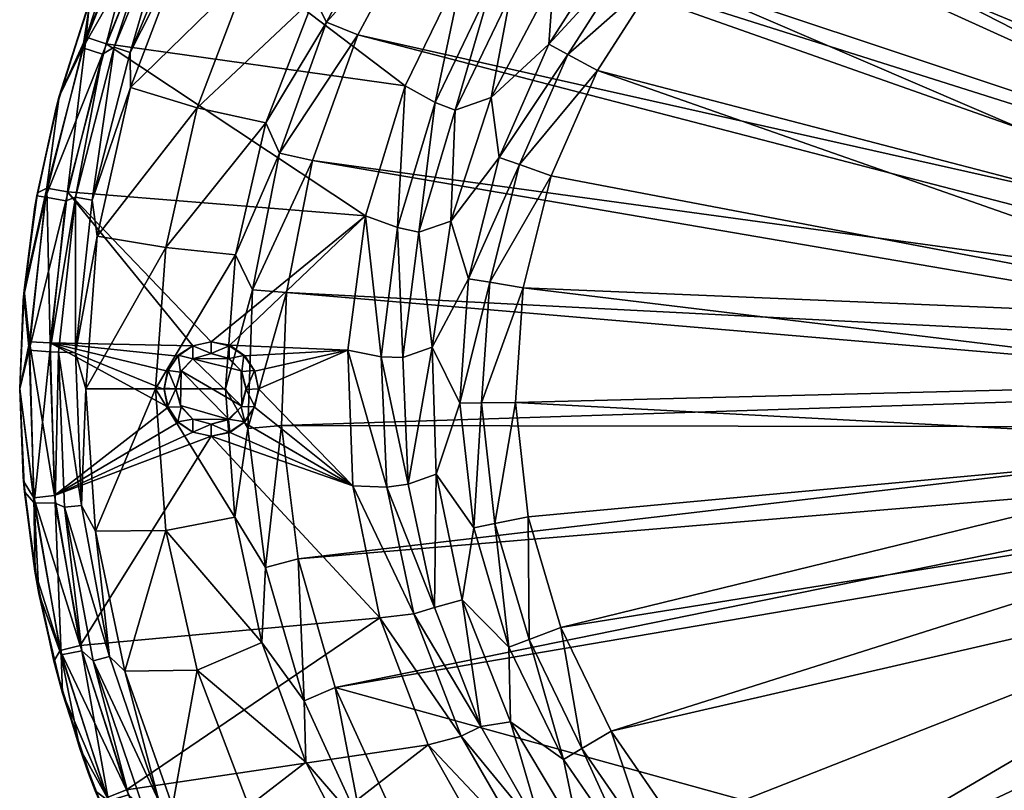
# Model space of a CAD drawing. Header units: inches. Extents: x -273 to 272, y -225 to 225.
# Tile 2 of 9: x -273 to -105, y -68 to 63. Entities that reach past the tile are written whole.
import ezdxf

# ---------------------------------------------------------------- set-up
doc = ezdxf.new("R2010")
doc.units = ezdxf.units.IN
doc.header["$MEASUREMENT"] = 0
doc.layers.add('Layer 1', color=7, linetype='Continuous')

# ---------------------------------------------------------------- blocks, each defined once
blk = doc.blocks.new('Wind-R')
at = {"color": 9, "true_color": 0xc0c0c0}
mesh = blk.add_polyface(dxfattribs=at)
corners = [(-158.35, 129.86, -75), (-15.58, 31.35, -75), (-21.09, 27.98, -75), (-3.2, 34.85, -75), (-56.02, 175.13, -75), (-33.76, 178.7, -75), (-99.5, 162.5, -75), (-9.57, 33.66, -75), (-120.06, 153.51, -75), (-78.03, 169.73, -75), (-191.06, 98.5, -75), (-25.9, 23.62, -75), (-11.31, 180.48, -75), (-139.71, 142.66, -75), (3.28, 34.83, -75), (-82.77, 143.95, -108), (-89.62, 136.2, -94.58), (-70.34, 142.82, -94.58), (9.2, 143.27, -88), (-10.38, 143.22, -88), (0, 54.46, -88), (-29.76, 141.63, -88), (-67.68, 133.8, -88), (-20.53, 50.41, -88), (-48.87, 138.5, -88), (-10.45, 53.43, -88), (-86.19, 127.45, -88), (-103.97, 119.49, -88), (-29.86, 45.51, -88), (-38.09, 38.9, -88), (-136.75, 98.47, -88), (-44.89, 30.82, -88), (-120.85, 109.88, -88), (-30.46, 147.32, -89.81), (-50.02, 144.12, -89.81), (-88.28, 132.79, -89.81), (-69.3, 139.3, -89.81), (-50.76, 147.7, -94.58), (-9.77, 49.49, -89.27), (0, 50.45, -89.27), (0, 47.88, -92.61)]
mesh.append_faces([[corners[k] for k in face] for face in [(0, 1, 2), (3, 4, 5), (6, 7, 8), (9, 3, 7), (10, 2, 11), (3, 5, 12), (1, 13, 7), (6, 9, 7), (9, 4, 3), (12, 14, 3), (15, 16, 17), (18, 19, 20), (20, 19, 21), (22, 23, 24), (21, 24, 25), (22, 26, 23), (27, 28, 26), (29, 30, 31), (32, 29, 28), (28, 23, 26), (23, 25, 24), (25, 20, 21), (33, 21, 19), (34, 24, 21), (21, 33, 34), (22, 35, 26), (36, 24, 34), (36, 35, 22), (17, 34, 37), (36, 22, 24), (16, 36, 17), (17, 36, 34), (16, 35, 36), (38, 39, 25), (38, 40, 39), (25, 39, 20), (23, 38, 25)]], dxfattribs={"color": 9})
mesh = blk.add_polyface(dxfattribs=at)
corners = [(-158.35, 129.86, -75), (-21.09, 27.98, -75), (-175.66, 115.06, -75), (-9.57, 33.66, -75), (-139.71, 142.66, -75), (-120.06, 153.51, -75), (-15.58, 31.35, -75), (-191.06, 98.5, -75), (-108.21, 127.87, -94.58), (-107.65, 133.6, -108), (-130.42, 120.69, -108), (-82.77, 143.95, -108), (-108.29, 138.71, -121.42), (-127.69, 128.18, -121.42), (-87.79, 147.33, -121.42), (-89.62, 136.2, -94.58), (-125.9, 117.79, -94.58), (-142.61, 105.81, -94.58), (-145.87, 115.66, -121.42), (-136.75, 98.47, -88), (-151.22, 85.37, -88), (-44.89, 30.82, -88), (-50.01, 21.57, -88), (-163.91, 70.54, -88), (-174.45, 54.04, -88), (-38.09, 38.9, -88), (-120.85, 109.88, -88), (-29.86, 45.51, -88), (-103.97, 119.49, -88), (-129.61, 131.31, -126.19), (-109.88, 142.02, -126.19), (-89.08, 150.77, -126.19), (-132.24, 136.43, -128), (-112.04, 147.34, -128), (-86.19, 127.45, -88), (-106.56, 124.6, -89.81), (-123.93, 114.71, -89.81), (-88.28, 132.79, -89.81), (-140.31, 102.96, -89.81)]
mesh.append_faces([[corners[k] for k in face] for face in [(0, 1, 2), (3, 4, 5), (6, 0, 4), (2, 1, 7), (8, 9, 10), (11, 12, 9), (13, 10, 9), (12, 11, 14), (13, 9, 12), (9, 8, 15), (11, 9, 15), (10, 16, 8), (16, 10, 17), (10, 13, 18), (19, 20, 21), (22, 23, 24), (21, 20, 23), (25, 26, 19), (27, 28, 26), (13, 29, 18), (29, 13, 30), (12, 30, 13), (30, 12, 31), (32, 29, 33), (30, 33, 29), (28, 34, 35), (36, 26, 28), (34, 37, 35), (26, 38, 19), (36, 28, 35), (36, 38, 26), (8, 37, 15), (16, 35, 8), (8, 35, 37), (17, 36, 16), (16, 36, 35), (17, 38, 36)]], dxfattribs={"color": 9})
mesh = blk.add_polyface(dxfattribs=at)
corners = [(-197.05, 72.11, -128), (-235.07, 104.95, -128), (-247.98, 82.44, -128), (-219.52, 125.66, -128), (-184.07, 91.16, -128), (-207.11, 51.4, -128), (-168.66, 108.29, -128), (-233.18, 105.16), (-236.5, 102.77), (-221.36, 123.49), (-216.84, 119.29, -3.29), (-221.44, 92.87, -35.86), (-232.07, 98.26, -3.29), (-206.05, 113.72, -35.86), (-198.2, 104.66, -68.42), (-182.9, 121.17, -68.42), (-211.57, 86.33, -68.42), (-222.56, 66.4, -68.42), (-233.6, 70.76, -35.86), (-189.24, 66.82, -121.42), (-192.49, 49.42, -108), (-181.94, 69.48, -108), (-198.6, 47.32, -121.42), (-191.16, 39.27, -94.58), (-182.71, 58.49, -94.58), (-230.8, 103.57, -0.9), (-217.24, 126.11), (-195.61, 102.02, -73.19), (-209.38, 82.93, -73.19), (-191.06, 98.5, -75), (-204.38, 80.09, -75), (-220.45, 62.2, -73.19), (-228.44, 40.02, -73.19), (-215.12, 60.05, -75), (-230.76, 45.13, -68.42), (-179.75, 119.1, -73.19), (-175.66, 115.06, -75), (-192.42, 68.65, -126.19), (-179.94, 87.14, -126.19), (-202.04, 48.62, -126.19)]
mesh.append_faces([[corners[k] for k in face] for face in [(0, 1, 2), (3, 1, 4), (2, 5, 0), (1, 0, 4), (3, 4, 6), (7, 8, 9), (10, 11, 12), (10, 13, 11), (14, 13, 15), (16, 11, 14), (11, 13, 14), (17, 18, 16), (18, 11, 16), (19, 20, 21), (19, 22, 20), (20, 23, 24), (25, 7, 26), (25, 10, 12), (27, 28, 16), (27, 29, 28), (28, 30, 31), (32, 31, 33), (31, 17, 28), (31, 32, 34), (35, 27, 14), (29, 27, 36), (29, 30, 28), (14, 27, 16), (30, 33, 31), (16, 28, 17), (17, 31, 34), (37, 22, 19), (37, 19, 38), (37, 39, 22), (5, 39, 0), (37, 0, 39), (0, 37, 4)]], dxfattribs={"color": 9})
mesh = blk.add_polyface(dxfattribs=at)
corners = [(-25.9, 23.62, -75), (-204.38, 80.09, -75), (-191.06, 98.5, -75), (-29.8, 18.46, -75), (-215.12, 60.05, -75), (-167.91, 88.29, -108), (-162.46, 101.2, -121.42), (-177.02, 84.91, -121.42), (-189.24, 66.82, -121.42), (-181.94, 69.48, -108), (-150.63, 105.48, -108), (-145.87, 115.66, -121.42), (-157.93, 91.92, -94.58), (-142.61, 105.81, -94.58), (-130.42, 120.69, -108), (-171.4, 76.19, -94.58), (-182.71, 58.49, -94.58), (-192.49, 49.42, -108), (-195.61, 102.02, -73.19), (-179.75, 119.1, -73.19), (-175.66, 115.06, -75), (-148.16, 118.54, -126.19), (-165.03, 103.82, -126.19), (-179.94, 87.14, -126.19), (-184.07, 91.16, -128), (-192.42, 68.65, -126.19), (-168.66, 108.29, -128), (-151.28, 123.38, -128), (-140.31, 102.96, -89.81), (-155.31, 89.36, -89.81), (-151.22, 85.37, -88), (-136.75, 98.47, -88), (-163.91, 70.54, -88), (-179.49, 56.76, -89.81), (-174.45, 54.04, -88), (-168.47, 74, -89.81), (-187.7, 38.08, -89.81), (-191.16, 39.27, -94.58)]
mesh.append_faces([[corners[k] for k in face] for face in [(0, 1, 2), (1, 3, 4), (5, 6, 7), (8, 9, 7), (5, 10, 6), (5, 7, 9), (6, 10, 11), (12, 10, 5), (10, 13, 14), (13, 10, 12), (5, 15, 12), (9, 15, 5), (9, 16, 15), (9, 17, 16), (18, 19, 20), (6, 11, 21), (7, 22, 23), (22, 7, 6), (8, 7, 23), (21, 22, 6), (23, 24, 25), (24, 23, 26), (22, 26, 23), (26, 22, 27), (28, 12, 29), (29, 30, 31), (31, 28, 29), (32, 33, 34), (35, 30, 29), (35, 33, 32), (34, 33, 36), (28, 13, 12), (15, 29, 12), (35, 32, 30), (16, 35, 15), (15, 35, 29), (37, 33, 16), (16, 33, 35)]], dxfattribs={"color": 9})
mesh = blk.add_polyface(dxfattribs=at)
corners = [(-207.11, 51.4, -128), (-247.98, 82.44, -128), (-257.83, 58.56, -128), (-254.16, 81.16, -123), (-260.8, 65.23, -93.5), (-260.65, 65.64, -123), (-265.78, 49.66, -123), (-266.31, 47.67, -93.5), (-260.8, 65.23, -34.5), (-260.8, 65.23, -64), (-253.06, 83.45, -34.5), (-266.31, 47.67, -64), (-266.31, 47.67, -34.5), (-253.06, 83.45, -64), (-253.96, 81.57, -5), (-260.56, 65.86, -5), (-265.78, 49.6, -5), (-256.47, 57.97), (-258.43, 56.77), (-249, 80.38), (-263.03, 32.56), (-246.38, 82.38), (-242.38, 47.69, -35.86), (-233.6, 70.76, -35.86), (-222.56, 66.4, -68.42), (-253.71, 51.16, -3.29), (-244.5, 75.42, -3.29), (-230.76, 45.13, -68.42), (-260.21, 32.04, -0.9), (-253.75, 57.06, -0.9), (-243.81, 81.11, -0.9), (-261.8, 57.86, -1.46), (-268.15, 32.51, -1.46), (-252.18, 81.9, -1.46), (-261.2, 59.66, -126.54), (-251.16, 84.01, -126.54), (-264.39, 33.43, -128)]
mesh.append_faces([[corners[k] for k in face] for face in [(0, 1, 2), (3, 4, 5), (6, 4, 7), (8, 9, 10), (11, 8, 12), (6, 5, 4), (13, 9, 4), (14, 15, 8), (11, 7, 9), (8, 15, 16), (9, 7, 4), (16, 12, 8), (8, 11, 9), (17, 18, 19), (17, 20, 18), (21, 17, 19), (22, 23, 24), (23, 22, 25), (25, 26, 23), (27, 22, 24), (28, 17, 29), (29, 21, 30), (17, 21, 29), (29, 26, 25), (30, 26, 29), (15, 31, 16), (18, 32, 31), (31, 33, 19), (14, 33, 15), (33, 31, 15), (18, 31, 19), (34, 35, 3), (36, 2, 34), (35, 2, 1), (35, 34, 2), (34, 5, 6), (5, 34, 3)]], dxfattribs={"color": 9})
mesh = blk.add_polyface(dxfattribs=at)
corners = [(-29.75, -18.43, -75), (-218.99, -50.62, -75), (-32.62, -12.69, -75), (-29.8, 18.46, -75), (-32.67, 12.69, -75), (-215.12, 60.05, -75), (-204.38, 80.09, -75), (-25.9, 23.62, -75), (-47.11, -8.37, -92.61), (-36.12, -0.96, -124.71), (-47.86, 0.9, -92.61), (-46.8, 10.08, -92.61), (-34.95, 9.24, -124.71), (-43.98, 18.91, -92.61), (-44.61, -17.31, -92.61), (-34.59, -10.49, -124.71), (-46.1, -29.04, -88), (-50.84, -19.6, -88), (-172.14, -58.08, -88), (-39.46, -37.75, -88), (-39.61, -37.38, -88), (-163.91, 70.54, -88), (-50.01, 21.57, -88), (-44.89, 30.82, -88), (-174.45, 54.04, -88), (-53.21, 11.55, -88), (-46.32, 19.98, -89.27), (-39.58, 31.28, -89.27), (-39.5, 27.05, -92.61), (-49.91, 7.32, -89.27), (-50.15, -5.41, -89.27), (-47.48, -17.04, -89.27), (-42.7, -26.87, -89.27), (-40.49, -25.51, -92.61), (-36.69, -34.62, -89.27), (-38.09, 38.9, -88), (-54.45, 1.09, -88), (-53.65, -9.42, -88)]
mesh.append_faces([[corners[k] for k in face] for face in [(0, 1, 2), (3, 4, 5), (3, 6, 7), (8, 9, 10), (11, 10, 12), (13, 11, 12), (14, 15, 8), (16, 17, 18), (16, 19, 20), (21, 22, 23), (22, 24, 25), (23, 26, 27), (26, 13, 28), (28, 27, 26), (11, 26, 29), (26, 11, 13), (10, 30, 8), (11, 29, 10), (14, 8, 31), (10, 29, 30), (32, 33, 14), (31, 8, 30), (34, 32, 20), (31, 32, 14), (33, 32, 34), (23, 27, 35), (23, 22, 26), (25, 26, 22), (36, 29, 25), (29, 26, 25), (37, 30, 36), (30, 29, 36), (37, 17, 31), (31, 30, 37), (31, 17, 16), (16, 32, 31), (16, 20, 32)]], dxfattribs={"color": 9})
mesh = blk.add_polyface(dxfattribs=at)
corners = [(-264.67, 31.89), (-270.92, 6.58, -1.46), (-268.15, 32.51, -1.46), (-271.82, 15.87, -5), (-269.59, 32.77, -5), (-257.83, 58.56, -128), (-264.39, 33.43, -128), (-213.83, 29.35, -128), (-269.92, 30.89, -34.5), (-266.31, 47.67, -34.5), (-269.92, 30.89, -93.5), (-269.5, 33.29, -123), (-266.31, 47.67, -93.5), (-269.92, 30.89, -64), (-271.9, 14.98, -34.5), (-271.9, 14.98, -64), (-271.9, 14.98, -93.5), (-265.78, 49.66, -123), (-271.74, 16.73, -123), (-266.31, 47.67, -64), (-265.78, 49.6, -5), (-263.03, 32.56), (-258.43, 56.77), (-267.39, 6.31), (-259.37, 25.93, -3.29), (-242.38, 47.69, -35.86), (-247.68, 24, -35.86), (-253.71, 51.16, -3.29), (-256.47, 57.97), (-260.21, 32.04, -0.9), (-263.03, 6.15, -0.9), (-253.75, 57.06, -0.9), (-261.8, 57.86, -1.46), (-267.87, 34.06, -126.54), (-267.33, 7.82, -128), (-270.86, 7.97, -126.54), (-261.2, 59.66, -126.54)]
mesh.append_faces([[corners[k] for k in face] for face in [(0, 1, 2), (3, 4, 2), (5, 6, 7), (4, 8, 9), (10, 11, 12), (9, 8, 13), (8, 3, 14), (13, 15, 16), (11, 17, 12), (18, 11, 10), (19, 13, 10), (9, 20, 4), (19, 10, 12), (15, 8, 14), (9, 13, 19), (15, 13, 8), (8, 4, 3), (16, 18, 10), (16, 10, 13), (21, 0, 22), (0, 21, 23), (24, 25, 26), (27, 25, 24), (21, 28, 29), (21, 29, 30), (29, 24, 30), (29, 27, 24), (31, 27, 29), (32, 2, 20), (2, 22, 0), (20, 2, 4), (6, 33, 34), (35, 33, 18), (36, 33, 6), (33, 11, 18), (33, 17, 11), (33, 36, 17)]], dxfattribs={"color": 9})
mesh = blk.add_polyface(dxfattribs=at)
corners = [(-232.62, 2.99, -128), (-234.32, 5.6, -128), (-234.48, 5.67, -125), (-232, 0, -128), (-232.69, 3.11, -125), (-232, 0, -125), (-213.83, 29.35, -128), (-207.11, 51.4, -128), (-257.83, 58.56, -128), (-236.87, 7.41, -128), (-240, 8, -128), (-216.84, 6.58, -128), (-204.8, 26.61, -121.42), (-199.38, 28.49, -108), (-198.6, 47.32, -121.42), (-202.52, 7.06, -108), (-207.49, 5.34, -121.42), (-192.49, 49.42, -108), (-196.35, 18.67, -94.58), (-191.16, 39.27, -94.58), (-197.81, -2.41, -94.58), (-234.06, -0.11, -125), (-234.83, 2.94, -125), (-227.25, 16.39, -75), (-233.78, -6.72, -73.19), (-232.98, 16.79, -73.19), (-222.84, 38.74, -75), (-228.44, 40.02, -73.19), (-235.88, 22.74, -68.42), (-215.12, 60.05, -75), (-230.76, 45.13, -68.42), (-228.06, -6.18, -75), (-208.39, 27.37, -126.19), (-211.15, 5.45, -126.19), (-202.04, 48.62, -126.19), (-192.73, 18.09, -89.81), (-194.15, -2.33, -89.81)]
mesh.append_faces([[corners[k] for k in face] for face in [(0, 1, 2), (3, 4, 5), (0, 4, 3), (0, 2, 4), (6, 7, 8), (9, 6, 10), (3, 11, 0), (11, 9, 1), (9, 11, 6), (1, 0, 11), (12, 13, 14), (15, 12, 16), (12, 15, 13), (13, 17, 14), (13, 18, 19), (17, 13, 19), (15, 20, 18), (13, 15, 18), (4, 21, 5), (4, 2, 22), (22, 21, 4), (23, 24, 25), (26, 25, 27), (25, 28, 27), (29, 26, 27), (26, 23, 25), (30, 27, 28), (23, 31, 24), (32, 16, 12), (32, 33, 16), (34, 12, 14), (32, 12, 34), (11, 33, 6), (32, 6, 33), (6, 32, 7), (34, 7, 32), (20, 35, 18), (20, 36, 35)]], dxfattribs={"color": 9})
mesh = blk.add_polyface(dxfattribs=at)
corners = [(-32.67, 12.69, -75), (-34.44, 6.46, -75), (-222.84, 38.74, -75), (-215.12, 60.05, -75), (-35, 0, -75), (-34.38, -6.51, -75), (-228.06, -6.18, -75), (-227.25, 16.39, -75), (-225.26, -28.82, -75), (-32.62, -12.69, -75), (-218.99, -50.62, -75), (-194.29, -57.29, -121.42), (-189.26, -56.46, -108), (-197.42, -35.78, -108), (-189.49, -43.83, -94.58), (-182.31, 36.14, -88), (-53.21, 11.55, -88), (-174.45, 54.04, -88), (-188.41, -2.29, -88), (-54.45, 1.09, -88), (-187.07, 17.18, -88), (-53.65, -9.42, -88), (-186.23, -21.7, -88), (-180.68, -40.48, -88), (-50.84, -19.6, -88), (-172.14, -58.08, -88), (-187.7, 38.08, -89.81), (-192.73, 18.09, -89.81), (-194.15, -2.33, -89.81), (-195.46, -23.57, -94.58), (-191.87, -22.85, -89.81), (-186.08, -42.5, -89.81), (-177.11, -60.99, -89.81), (-196.35, 18.67, -94.58), (-191.16, 39.27, -94.58), (-179.49, 56.76, -89.81), (-180.27, -62.84, -94.58)]
mesh.append_faces([[corners[k] for k in face] for face in [(0, 1, 2), (2, 3, 0), (4, 5, 6), (7, 1, 4), (8, 5, 9), (5, 8, 6), (8, 9, 10), (6, 7, 4), (7, 2, 1), (11, 12, 13), (13, 12, 14), (15, 16, 17), (18, 19, 20), (21, 19, 18), (18, 22, 21), (21, 22, 23), (23, 24, 21), (25, 24, 23), (16, 15, 20), (16, 20, 19), (15, 17, 26), (27, 20, 15), (20, 28, 18), (27, 15, 26), (28, 29, 30), (27, 28, 20), (30, 22, 18), (18, 28, 30), (31, 22, 30), (31, 32, 23), (33, 26, 34), (34, 26, 35), (33, 27, 26), (14, 30, 29), (31, 23, 22), (36, 31, 14), (14, 31, 30)]], dxfattribs={"color": 9})
mesh = blk.add_polyface(dxfattribs=at)
corners = [(-234.06, -0.11, -125), (-234.83, 2.94, -125), (-234.94, 3.06, -116), (-237.05, 5.14, -116), (-236.96, 5.18, -125), (-240, 6, -116), (-234.06, 0.11, -116), (-240, 6, -125), (-236.96, 7.33, -125), (-236.87, 7.41, -128), (-240, 8, -125), (-234.32, 5.6, -128), (-234.48, 5.67, -125), (-240, 8, -128), (-213.83, 29.35, -128), (-264.39, 33.43, -128), (-235.88, 22.74, -68.42), (-249.45, 0, -35.86), (-247.68, 24, -35.86), (-237.6, 0, -68.42), (-230.76, 45.13, -68.42), (-242.38, 47.69, -35.86), (-243.14, 7.34, -125), (-245.59, 5.71, -125), (-243.1, 5.1, -125), (-245.22, 2.83, -125), (-243.14, 7.34, -128), (-234.83, -2.94, -116), (-243.1, 5.1, -116), (-245.1, 3.1, -116), (-233.78, -6.72, -73.19), (-232.98, 16.79, -73.19)]
mesh.append_faces([[corners[k] for k in face] for face in [(0, 1, 2), (3, 4, 5), (1, 3, 2), (0, 2, 6), (4, 7, 5), (1, 4, 3), (8, 9, 10), (11, 8, 12), (9, 13, 10), (11, 9, 8), (13, 14, 15), (16, 17, 18), (17, 16, 19), (20, 16, 18), (21, 20, 18), (8, 7, 4), (10, 22, 7), (23, 24, 22), (25, 24, 23), (24, 7, 22), (7, 8, 10), (4, 1, 12), (4, 12, 8), (13, 26, 22), (23, 22, 26), (13, 22, 10), (2, 27, 6), (27, 28, 29), (27, 2, 28), (3, 28, 2), (3, 5, 28), (25, 29, 24), (7, 24, 28), (29, 28, 24), (7, 28, 5), (30, 19, 31), (16, 31, 19)]], dxfattribs={"color": 9})
mesh = blk.add_polyface(dxfattribs=at)
corners = [(-267.39, 6.31), (-270.92, 6.58, -1.46), (-264.67, 31.89), (-272.5, 0, -5), (-271.82, 15.87, -5), (-268.15, 32.51, -1.46), (-243.14, 7.34, -128), (-267.33, 7.82, -128), (-245.7, 5.57, -128), (-247.34, -3.11, -128), (-247.97, -0.12, -128), (-247.4, 3.03, -128), (-264.39, 33.43, -128), (-240, 8, -128), (-271.9, 14.98, -34.5), (-272.5, 0, -64), (-272.5, 0, -93.5), (-271.9, 14.98, -64), (-271.9, 14.98, -93.5), (-272.5, 0, -123), (-271.74, 16.73, -123), (-272.5, 0, -34.5), (-263.03, 32.56), (-265.89, 6.25), (-261.3, 0, -3.29), (-259.37, 25.93, -3.29), (-247.68, 24, -35.86), (-249.45, 0, -35.86), (-247.34, 3.11, -125), (-247.97, 0.12, -125), (-246, 0, -125), (-245.22, 2.83, -125), (-245.59, 5.71, -125), (-245.22, -2.83, -116), (-245.1, 3.1, -116), (-246, 0, -116), (-263.03, 6.15, -0.9), (-267.87, 34.06, -126.54), (-270.86, 7.97, -126.54), (-266.6, -18.09, -128)]
mesh.append_faces([[corners[k] for k in face] for face in [(0, 1, 2), (3, 4, 1), (5, 1, 4), (6, 7, 8), (7, 9, 10), (7, 11, 8), (10, 11, 7), (6, 12, 7), (12, 6, 13), (14, 4, 3), (15, 16, 17), (18, 16, 19), (19, 20, 18), (21, 15, 14), (18, 17, 16), (21, 14, 3), (17, 14, 15), (22, 23, 0), (24, 25, 26), (26, 27, 24), (28, 29, 30), (31, 32, 28), (30, 31, 28), (11, 10, 29), (28, 8, 11), (11, 29, 28), (8, 32, 6), (32, 8, 28), (33, 34, 35), (35, 31, 30), (34, 31, 35), (33, 35, 30), (23, 22, 36), (36, 25, 24), (37, 38, 7), (20, 19, 38), (38, 39, 7)]], dxfattribs={"color": 9})
mesh = blk.add_polyface(dxfattribs=at)
corners = [(-270.92, 6.58, -1.46), (-270.02, -19.34, -1.46), (-272.5, 0, -5), (-266.46, -19.38), (-267.39, 6.31), (-271.69, -17.44, -5), (-249.45, 0, -35.86), (-259.64, -24.1, -3.29), (-261.3, 0, -3.29), (-271.83, -15.67, -123), (-272.5, 0, -123), (-271.9, -14.98, -93.5), (-272.5, 0, -93.5), (-271.9, -14.98, -64), (-272.5, 0, -64), (-272.5, 0, -34.5), (-271.9, -14.98, -34.5), (-266.6, -18.09, -128), (-245.59, -5.71, -128), (-247.34, -3.11, -128), (-243.14, -7.34, -128), (-240, -8, -128), (-267.33, 7.82, -128), (-265.89, 6.25), (-264.88, -20.08), (-247.4, -3.03, -125), (-245.7, -5.57, -125), (-245.1, -3.1, -125), (-246, 0, -125), (-247.97, 0.12, -125), (-243.1, -5.1, -125), (-247.97, -0.12, -128), (-243.14, -7.34, -125), (-243.1, -5.1, -116), (-245.22, -2.83, -116), (-263.03, 6.15, -0.9), (-262.03, -19.76, -0.9), (-270.86, 7.97, -126.54), (-270.11, -18.49, -126.54)]
mesh.append_faces([[corners[k] for k in face] for face in [(0, 1, 2), (3, 1, 4), (4, 1, 0), (1, 5, 2), (6, 7, 8), (9, 10, 11), (10, 12, 11), (13, 14, 15), (2, 16, 15), (14, 11, 12), (16, 13, 15), (13, 11, 14), (5, 16, 2), (17, 18, 19), (20, 18, 17), (21, 20, 17), (19, 22, 17), (23, 24, 3), (4, 23, 3), (25, 26, 27), (28, 29, 25), (30, 27, 26), (27, 28, 25), (25, 29, 31), (26, 25, 19), (31, 19, 25), (18, 32, 26), (26, 19, 18), (27, 33, 34), (34, 28, 27), (23, 35, 36), (23, 36, 24), (36, 8, 7), (35, 8, 36), (17, 37, 38), (9, 38, 10), (38, 37, 10)]], dxfattribs={"color": 9})
mesh = blk.add_polyface(dxfattribs=at)
corners = [(-240, -8, -128), (-236.87, -7.41, -125), (-240, -8, -125), (-236.96, -7.33, -128), (-242.38, -47.69, -35.86), (-247.68, -24, -35.86), (-231.4, -43, -68.42), (-249.45, 0, -35.86), (-236.03, -21.77, -68.42), (-223.95, -63.34, -68.42), (-216.01, -16.44, -128), (-234.48, -5.67, -128), (-262.22, -43.51, -128), (-254.4, -67.99, -128), (-211.41, -38.82, -128), (-232.69, -3.11, -128), (-206.58, -16.18, -121.42), (-201.86, -14.48, -108), (-202.52, 7.06, -108), (-194.29, -57.29, -121.42), (-197.42, -35.78, -108), (-202.13, -37.09, -121.42), (-195.46, -23.57, -94.58), (-197.81, -2.41, -94.58), (-189.49, -43.83, -94.58), (-243.14, -7.34, -128), (-230.81, -30.28, -73.19), (-233.78, -6.72, -73.19), (-224.26, -52.91, -73.19), (-228.06, -6.18, -75), (-225.26, -28.82, -75), (-237.6, 0, -68.42), (-218.99, -50.62, -75), (-210.21, -16.65, -126.19), (-211.15, 5.45, -126.19), (-205.63, -38.15, -126.19), (-197.58, -58.89, -126.19), (-216.84, 6.58, -128), (-194.15, -2.33, -89.81)]
mesh.append_faces([[corners[k] for k in face] for face in [(0, 1, 2), (1, 0, 3), (4, 5, 6), (7, 8, 5), (5, 8, 6), (4, 6, 9), (10, 11, 3), (12, 13, 14), (10, 3, 0), (10, 0, 14), (15, 11, 10), (0, 12, 14), (16, 17, 18), (19, 20, 21), (17, 21, 20), (16, 21, 17), (17, 22, 23), (20, 24, 22), (17, 20, 22), (25, 0, 2), (26, 6, 8), (26, 8, 27), (28, 6, 26), (29, 30, 26), (31, 27, 8), (26, 27, 29), (30, 32, 28), (28, 26, 30), (33, 16, 34), (33, 21, 16), (19, 21, 35), (21, 33, 35), (35, 14, 36), (14, 35, 10), (33, 10, 35), (10, 33, 37), (38, 23, 22)]], dxfattribs={"color": 9})
mesh = blk.add_polyface(dxfattribs=at)
corners = [(-234.83, -2.94, -116), (-236.96, -5.18, -116), (-237.05, -5.14, -125), (-234.94, -3.06, -125), (-234.06, 0.11, -116), (-240, -6, -125), (-240, -6, -116), (-234.06, -0.11, -125), (-232.62, -2.99, -125), (-234.48, -5.67, -128), (-232.69, -3.11, -128), (-234.32, -5.6, -125), (-236.87, -7.41, -125), (-236.96, -7.33, -128), (-232, 0, -125), (-232, 0, -128), (-237.6, 0, -68.42), (-236.03, -21.77, -68.42), (-249.45, 0, -35.86), (-216.01, -16.44, -128), (-216.84, 6.58, -128), (-202.52, 7.06, -108), (-207.49, 5.34, -121.42), (-206.58, -16.18, -121.42), (-201.86, -14.48, -108), (-197.81, -2.41, -94.58), (-240, -8, -125), (-245.7, -5.57, -125), (-243.14, -7.34, -125), (-243.1, -5.1, -125), (-243.14, -7.34, -128), (-245.59, -5.71, -128), (-245.22, -2.83, -116), (-245.1, 3.1, -116), (-243.1, -5.1, -116), (-245.1, -3.1, -125), (-211.15, 5.45, -126.19), (-210.21, -16.65, -126.19)]
mesh.append_faces([[corners[k] for k in face] for face in [(0, 1, 2), (3, 4, 0), (5, 1, 6), (1, 5, 2), (3, 7, 4), (3, 0, 2), (8, 9, 10), (11, 12, 13), (13, 9, 11), (14, 8, 10), (8, 11, 9), (15, 14, 10), (16, 17, 18), (19, 15, 10), (15, 19, 20), (21, 22, 23), (21, 24, 25), (12, 5, 26), (27, 28, 29), (26, 5, 28), (11, 3, 2), (3, 8, 7), (29, 28, 5), (8, 14, 7), (3, 11, 8), (2, 12, 11), (12, 2, 5), (28, 30, 26), (30, 28, 31), (32, 1, 33), (34, 1, 32), (6, 1, 34), (1, 0, 33), (34, 29, 6), (29, 34, 35), (29, 5, 6), (23, 22, 36), (36, 20, 37)]], dxfattribs={"color": 9})
mesh = blk.add_polyface(dxfattribs=at)
corners = [(-266.46, -19.38), (-261.98, -44.45), (-265.45, -45.13, -1.46), (-270.02, -19.34, -1.46), (-269.25, -34.7, -5), (-271.69, -17.44, -5), (-265.25, -51.63, -5), (-242.38, -47.69, -35.86), (-254.67, -47.87, -3.29), (-247.68, -24, -35.86), (-259.64, -24.1, -3.29), (-249.45, 0, -35.86), (-266.31, -47.67, -93.5), (-266.7, -46.16, -123), (-269.92, -30.89, -93.5), (-269.92, -30.89, -34.5), (-266.31, -47.67, -34.5), (-271.83, -15.67, -123), (-271.9, -14.98, -93.5), (-269.89, -31.06, -123), (-271.9, -14.98, -34.5), (-269.92, -30.89, -64), (-271.9, -14.98, -64), (-266.31, -47.67, -64), (-240, -8, -128), (-266.6, -18.09, -128), (-262.22, -43.51, -128), (-264.88, -20.08), (-260.01, -46.11), (-262.03, -19.76, -0.9), (-257.24, -45.39, -0.9), (-270.11, -18.49, -126.54), (-265.65, -44.35, -126.54), (-262.29, -60.98, -123)]
mesh.append_faces([[corners[k] for k in face] for face in [(0, 1, 2), (3, 0, 2), (3, 4, 5), (2, 6, 4), (3, 2, 4), (7, 8, 9), (8, 10, 9), (9, 10, 11), (12, 13, 14), (15, 4, 16), (17, 18, 19), (18, 14, 19), (13, 19, 14), (15, 20, 5), (21, 22, 20), (22, 14, 18), (15, 21, 20), (21, 14, 22), (23, 21, 15), (4, 15, 5), (21, 12, 14), (16, 23, 15), (23, 12, 21), (6, 16, 4), (24, 25, 26), (27, 28, 1), (0, 27, 1), (29, 30, 27), (27, 30, 28), (30, 10, 8), (29, 10, 30), (26, 25, 31), (26, 31, 32), (32, 13, 33), (32, 19, 13), (31, 17, 19), (32, 31, 19)]], dxfattribs={"color": 9})
mesh = blk.add_polyface(dxfattribs=at)
corners = [(-29.75, -18.43, -75), (-62.65, -93.77, -75), (-218.99, -50.62, -75), (-85.5, -103.27, -75), (-209.51, -71.37, -75), (-106.35, -115.21, -75), (-197.3, -90.52, -75), (-101.18, -123.06, -68.42), (-90.54, -139.22, -15.26), (-113.48, -129.69, -68.42), (-81.34, -111.7, -68.42), (-72.78, -129.04, -15.26), (-137.19, -122.03, -121.42), (-118.33, -133.59, -121.42), (-122.84, -125.41, -108), (-99.29, -137.47, -108), (-103.74, -130.07, -94.58), (-121.81, -120.33, -94.58), (-143.98, -110.96, -108), (-172.14, -58.08, -88), (-161.03, -74.22, -88), (-46.1, -29.04, -88), (-147.84, -88.68, -88), (-39.46, -37.75, -88), (-133.05, -101.35, -88), (-116.92, -112.3, -88), (-99.69, -121.58, -88), (-103.19, -120, -73.19), (-114.93, -126.33, -73.19), (-127.08, -134.16, -68.42), (-127.91, -130.59, -73.19), (-117.16, -121.05, -75), (-129.11, -124.98, -75), (-82.96, -108.41, -73.19), (-139.26, -125.04, -126.19), (-136.54, -105.91, -89.81), (-119.92, -117.2, -89.81), (-83.75, -134.52, -89.81), (-81.77, -129.13, -88), (-102.16, -126.76, -89.81), (-85.02, -137.95, -94.58)]
mesh.append_faces([[corners[k] for k in face] for face in [(0, 1, 2), (3, 4, 1), (3, 5, 6), (7, 8, 9), (8, 7, 10), (10, 11, 8), (12, 13, 14), (15, 16, 14), (14, 17, 18), (17, 14, 16), (19, 20, 21), (21, 20, 22), (23, 22, 24), (24, 25, 23), (23, 25, 26), (27, 7, 28), (9, 29, 30), (27, 31, 5), (28, 9, 30), (28, 7, 9), (31, 28, 32), (28, 30, 32), (27, 28, 31), (3, 33, 5), (7, 27, 10), (33, 10, 27), (33, 27, 5), (34, 13, 12), (35, 17, 36), (36, 25, 24), (24, 35, 36), (26, 37, 38), (39, 25, 36), (39, 37, 26), (16, 36, 17), (39, 26, 25), (40, 39, 16), (16, 39, 36)]], dxfattribs={"color": 9})
mesh = blk.add_polyface(dxfattribs=at)
corners = [(-62.65, -93.77, -75), (-21.06, -27.96, -75), (-38.25, -87.16, -75), (-12.86, -83.77, -75), (-9.56, -33.66, -75), (-59.61, -102.66, -68.42), (-36.39, -96.37, -68.42), (-53.32, -120.95, -15.26), (-32.53, -115.32, -15.26), (-12.24, -93.14, -68.42), (-10.9, -112.45, -15.26), (-72.78, -129.04, -15.26), (-81.34, -111.7, -68.42), (-32.88, -37.75, -92.61), (-27.12, -127.36, -108.44), (-21.2, -37.75, -124.71), (-21.2, -121.97, -124.71), (-32.88, -134.03, -92.61), (-147.84, -88.68, -88), (-39.46, -37.75, -88), (-46.1, -29.04, -88), (-99.69, -121.58, -88), (-81.77, -129.13, -88), (-39.46, -134.03, -88), (-24.09, -116.82, -11.45), (-23.41, -121.36, -10), (-47.39, -122.11, -11.45), (-12.48, -89.49, -73.19), (-37.12, -92.78, -73.19), (-60.79, -99.2, -73.19), (-85.5, -103.27, -75), (-82.96, -108.41, -73.19), (-19.5, -124.06, -127), (-19.37, -37.75, -127.1), (-16.5, -125.57, -128), (-35.45, -37.75, -89.27), (-35.45, -134.03, -89.27)]
mesh.append_faces([[corners[k] for k in face] for face in [(0, 1, 2), (3, 2, 4), (5, 6, 7), (8, 9, 10), (5, 11, 12), (11, 5, 7), (6, 9, 8), (7, 6, 8), (13, 14, 15), (14, 16, 15), (17, 14, 13), (18, 19, 20), (19, 21, 22), (22, 23, 19), (24, 25, 26), (24, 8, 10), (26, 7, 8), (24, 26, 8), (27, 28, 2), (3, 27, 2), (0, 28, 29), (2, 28, 0), (30, 0, 29), (9, 6, 28), (6, 5, 29), (28, 27, 9), (5, 12, 31), (29, 28, 6), (31, 29, 5), (29, 31, 30), (16, 32, 15), (15, 32, 33), (34, 33, 32), (17, 13, 35), (23, 36, 19), (17, 35, 36), (36, 35, 19)]], dxfattribs={"color": 9})
mesh = blk.add_polyface(dxfattribs=at)
corners = [(-213.9, -82.57, -68.42), (-221.44, -92.87, -35.86), (-233.6, -70.76, -35.86), (-235.66, -92.36, -3.29), (-242.38, -47.69, -35.86), (-223.95, -63.34, -68.42), (-203.21, -60.4, -128), (-254.4, -67.99, -128), (-243.28, -91.46, -128), (-191.92, -80.34, -128), (-211.41, -38.82, -128), (-189.26, -56.46, -108), (-194.29, -57.29, -121.42), (-183.5, -76.03, -121.42), (-170.06, -93.25, -121.42), (-177.49, -76.13, -108), (-162.3, -94.42, -108), (-168.42, -80.05, -94.58), (-180.27, -62.84, -94.58), (-189.49, -43.83, -94.58), (-214.38, -74.42, -73.19), (-224.26, -52.91, -73.19), (-201.71, -94.2, -73.19), (-231.4, -43, -68.42), (-218.99, -50.62, -75), (-209.51, -71.37, -75), (-197.3, -90.52, -75), (-205.63, -38.15, -126.19), (-197.58, -58.89, -126.19), (-186.53, -78.08, -126.19), (-172.77, -95.7, -126.19), (-180.68, -40.48, -88), (-177.11, -60.99, -89.81), (-172.14, -58.08, -88), (-161.03, -74.22, -88), (-165.56, -77.77, -89.81), (-186.08, -42.5, -89.81)]
mesh.append_faces([[corners[k] for k in face] for face in [(0, 1, 2), (1, 3, 2), (4, 5, 2), (2, 5, 0), (6, 7, 8), (8, 9, 6), (7, 6, 10), (11, 12, 13), (13, 14, 15), (15, 11, 13), (16, 15, 14), (16, 17, 15), (11, 18, 19), (15, 17, 18), (11, 15, 18), (0, 5, 20), (21, 20, 5), (0, 20, 22), (21, 5, 23), (24, 25, 20), (20, 21, 24), (25, 26, 22), (22, 20, 25), (27, 28, 12), (29, 13, 28), (14, 29, 30), (12, 28, 13), (29, 14, 13), (29, 9, 30), (9, 29, 6), (28, 6, 29), (6, 28, 10), (31, 32, 33), (34, 33, 35), (33, 32, 35), (17, 32, 18), (18, 32, 36), (17, 35, 32)]], dxfattribs={"color": 9})
mesh = blk.add_polyface(dxfattribs=at)
corners = [(-254.05, -68.86), (-246.23, -93.42, -1.46), (-257.45, -69.87, -1.46), (-265.25, -51.63, -5), (-265.45, -45.13, -1.46), (-261.98, -44.45), (-259.7, -68.18, -5), (-252.73, -84.16, -5), (-242.38, -47.69, -35.86), (-233.6, -70.76, -35.86), (-246.57, -70.76, -3.29), (-254.67, -47.87, -3.29), (-235.66, -92.36, -3.29), (-256.74, -75.41, -123), (-260.8, -65.23, -93.5), (-253.06, -83.45, -93.5), (-253.06, -83.45, -64), (-260.8, -65.23, -34.5), (-253.06, -83.45, -34.5), (-262.29, -60.98, -123), (-266.31, -47.67, -93.5), (-266.31, -47.67, -34.5), (-266.7, -46.16, -123), (-260.8, -65.23, -64), (-266.31, -47.67, -64), (-260.01, -46.11), (-251.51, -71.16), (-243.02, -91.92), (-248.86, -70.05, -0.9), (-257.24, -45.39, -0.9), (-254.4, -67.99, -128), (-265.65, -44.35, -126.54), (-257.68, -69.3, -126.54), (-243.28, -91.46, -128), (-262.22, -43.51, -128)]
mesh.append_faces([[corners[k] for k in face] for face in [(0, 1, 2), (2, 3, 4), (5, 0, 2), (2, 4, 5), (2, 6, 3), (2, 7, 6), (8, 9, 10), (11, 8, 10), (10, 9, 12), (13, 14, 15), (16, 17, 18), (19, 20, 14), (3, 17, 21), (6, 18, 17), (19, 22, 20), (13, 19, 14), (23, 24, 21), (24, 14, 20), (17, 23, 21), (23, 14, 24), (17, 16, 23), (6, 17, 3), (23, 15, 14), (16, 15, 23), (25, 26, 0), (0, 26, 27), (5, 25, 0), (11, 28, 29), (12, 28, 10), (29, 28, 25), (28, 11, 10), (28, 26, 25), (30, 31, 32), (30, 32, 33), (30, 34, 31), (19, 32, 31), (32, 19, 13)]], dxfattribs={"color": 9})
mesh = blk.add_polyface(dxfattribs=at)
corners = [(-129.11, -124.98, -75), (-141.66, -126.72, -75), (-182.67, -108.02, -75), (-117.16, -121.05, -75), (-154.11, -126.26, -75), (-106.35, -115.21, -75), (-197.3, -90.52, -75), (-218.99, -50.62, -75), (-62.65, -93.77, -75), (-209.51, -71.37, -75), (-85.5, -103.27, -75), (-143.98, -110.96, -108), (-162.3, -94.42, -108), (-154.5, -108.6, -121.42), (-137.19, -122.03, -121.42), (-122.84, -125.41, -108), (-154.37, -95.46, -94.58), (-168.42, -80.05, -94.58), (-138.76, -108.83, -94.58), (-170.06, -93.25, -121.42), (-121.81, -120.33, -94.58), (-167.51, -127.45, -74.13), (-155.2, -131.89, -73.19), (-168.64, -130.55, -71.76), (-166.13, -123.62, -75), (-141.55, -132.48, -73.19), (-127.91, -130.59, -73.19), (-172.77, -95.7, -126.19), (-156.9, -111.35, -126.19), (-139.26, -125.04, -126.19), (-143.62, -129, -128), (-124.04, -141.17, -128), (-161.63, -114.84, -128), (-151.83, -92.82, -89.81), (-147.84, -88.68, -88), (-161.03, -74.22, -88), (-136.54, -105.91, -89.81), (-133.05, -101.35, -88), (-165.56, -77.77, -89.81)]
mesh.append_faces([[corners[k] for k in face] for face in [(0, 1, 2), (2, 3, 0), (2, 1, 4), (5, 2, 6), (7, 8, 9), (10, 6, 9), (5, 3, 2), (11, 12, 13), (11, 13, 14), (11, 14, 15), (12, 16, 17), (18, 16, 11), (12, 19, 13), (12, 11, 16), (18, 11, 20), (21, 22, 23), (21, 24, 4), (4, 22, 21), (1, 25, 4), (25, 22, 4), (0, 26, 1), (26, 25, 1), (27, 28, 13), (29, 14, 28), (13, 28, 14), (30, 31, 29), (32, 30, 28), (29, 28, 30), (33, 34, 35), (34, 36, 37), (33, 35, 38), (33, 36, 34), (16, 38, 17), (18, 33, 16), (16, 33, 38), (18, 36, 33), (36, 18, 20)]], dxfattribs={"color": 9})

msp = doc.modelspace()

# ---------------------------------------------------------------- block references
at = {"layer": 'Layer 1'}
msp.add_blockref('Wind-R', (0, 0), dxfattribs=at)

doc.saveas('drawing.dxf')
